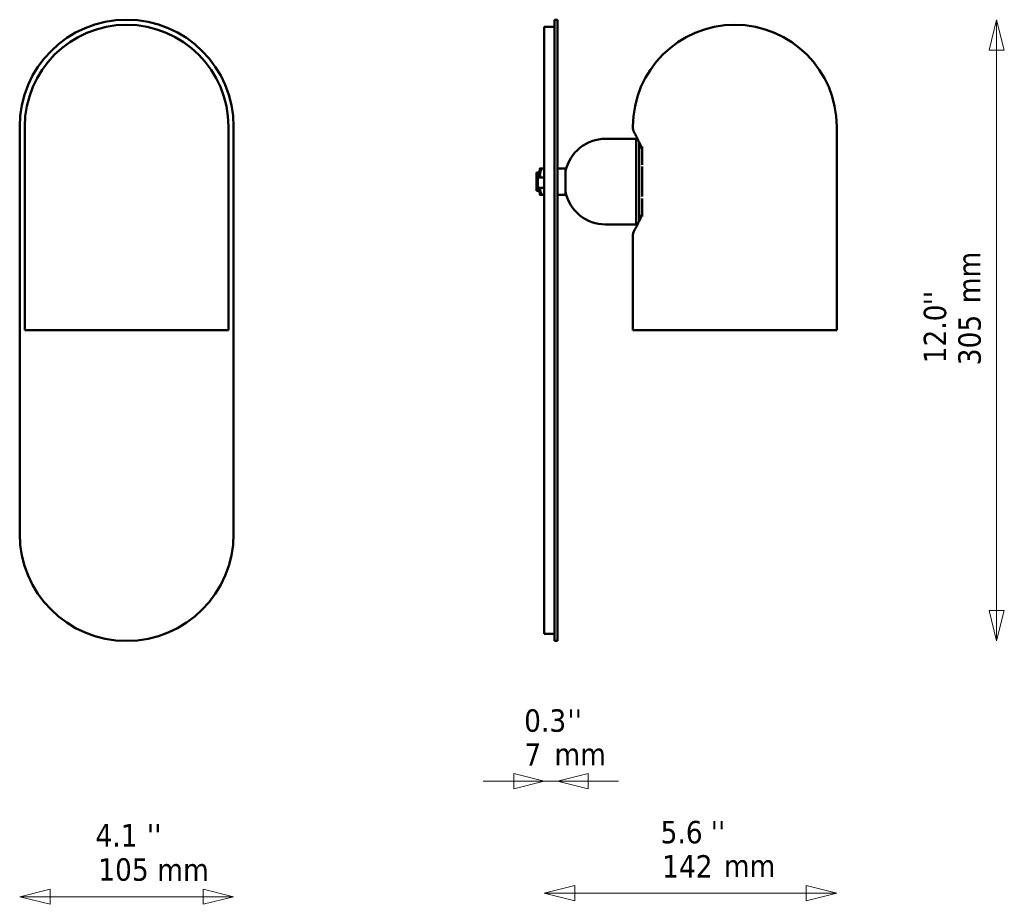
# Model space of a CAD drawing. Header units: millimetres. Extents: x 379 to 863, y 351 to 785.
import ezdxf

# ---------------------------------------------------------------- set-up
doc = ezdxf.new("R2010")
doc.units = ezdxf.units.MM
doc.header["$LTSCALE"] = 5
for name, color, linetype, lineweight in [('Symbol (ISO)', 7, 'Continuous', 25), ('Widoczne (ISO)', 7, 'Continuous', 50), ('Wymiar (ISO)', 7, 'Continuous', 25)]:
    doc.layers.add(name, color=color, linetype=linetype, lineweight=lineweight)
doc.styles.add('Tekst notatki (ISO)', font='tahoma.ttf')

msp = doc.modelspace()

# ---------------------------------------------------------------- linework, layer by layer
at = {"layer": 'Widoczne (ISO)'}
for p, q in [((641.98, 785.04), (641.98, 732.54)), ((643.48, 785.04), (641.98, 785.04)), ((643.48, 732.54), (643.48, 785.04)), ((379.47, 732.54), (379.47, 707.04)), ((484.47, 707.04), (484.47, 732.54)), ((641.98, 532.54), (641.98, 732.54)), ((643.48, 732.54), (643.48, 707.04)), ((634.18, 710.54), (634.18, 707.54)), ((634.88, 710.54), (634.18, 710.54)), ((634.88, 712.04), (634.88, 708.79)), ((636.88, 712.04), (635.89, 712.04)), ((379.47, 705.04), (379.47, 707.04)), ((484.47, 707.04), (484.47, 705.04)), ((633.18, 710.04), (633.18, 701.04)), ((634.18, 710.04), (633.18, 710.04)), ((634.88, 708.79), (634.88, 707.54)), ((643.48, 707.04), (643.48, 705.04)), ((379.47, 705.04), (379.47, 703.04)), ((379.47, 701.04), (379.47, 703.04)), ((379.47, 701.04), (379.47, 699.04)), ((484.47, 703.04), (484.47, 705.04)), ((484.47, 703.04), (484.47, 701.04)), ((484.47, 699.04), (484.47, 701.04)), ((634.18, 701.04), (633.18, 701.04)), ((634.18, 702.54), (634.18, 700.54)), ((634.88, 702.54), (634.88, 702.29)), ((634.88, 702.29), (634.88, 699.04)), ((643.48, 705.04), (643.48, 703.04)), ((643.48, 703.04), (643.48, 701.04)), ((643.48, 701.04), (643.48, 699.04)), ((379.47, 697.04), (379.47, 699.04)), ((379.47, 697.04), (379.47, 695.04)), ((484.47, 699.04), (484.47, 697.04)), ((484.47, 695.04), (484.47, 697.04)), ((634.88, 700.54), (634.18, 700.54)), ((636.88, 699.04), (635.89, 699.04)), ((643.48, 699.04), (643.48, 697.04)), ((643.48, 697.04), (643.48, 695.04)), ((379.47, 693.04), (379.47, 695.04)), ((379.47, 693.04), (379.47, 691.04)), ((484.47, 695.04), (484.47, 693.04)), ((484.47, 691.04), (484.47, 693.04)), ((643.48, 695.04), (643.48, 693.04)), ((643.48, 693.04), (643.48, 691.04)), ((379.47, 689.04), (379.47, 691.04)), ((379.47, 689.04), (379.47, 687.04)), ((379.47, 685.04), (379.47, 687.04)), ((484.47, 691.04), (484.47, 689.04)), ((484.47, 687.04), (484.47, 689.04)), ((484.47, 687.04), (484.47, 685.04)), ((643.48, 691.04), (643.48, 689.04)), ((643.48, 689.04), (643.48, 687.04)), ((643.48, 687.04), (643.48, 685.04)), ((379.47, 685.04), (379.47, 683.04)), ((379.47, 681.04), (379.47, 683.04)), ((484.47, 683.04), (484.47, 685.04)), ((484.47, 683.04), (484.47, 681.04)), ((643.48, 685.04), (643.48, 683.04)), ((643.48, 683.04), (643.48, 681.04)), ((379.47, 681.04), (379.47, 679.04)), ((379.47, 677.04), (379.47, 679.04)), ((379.47, 677.04), (379.47, 675.04)), ((484.47, 679.04), (484.47, 681.04)), ((484.47, 679.04), (484.47, 677.04)), ((484.47, 675.04), (484.47, 677.04)), ((643.48, 681.04), (643.48, 679.04)), ((643.48, 679.04), (643.48, 677.04)), ((643.48, 677.04), (643.48, 675.04)), ((379.47, 673.04), (379.47, 675.04)), ((379.47, 673.04), (379.47, 671.04)), ((484.47, 675.04), (484.47, 673.04)), ((484.47, 671.04), (484.47, 673.04)), ((643.48, 675.04), (643.48, 673.04)), ((643.48, 673.04), (643.48, 671.04)), ((379.47, 669.04), (379.47, 671.04)), ((379.47, 669.04), (379.47, 667.04)), ((379.47, 665.04), (379.47, 667.04)), ((484.47, 671.04), (484.47, 669.04)), ((484.47, 667.04), (484.47, 669.04)), ((484.47, 667.04), (484.47, 665.04)), ((643.48, 671.04), (643.48, 669.04)), ((643.48, 669.04), (643.48, 667.04)), ((643.48, 667.04), (643.48, 665.04)), ((379.47, 665.04), (379.47, 663.04)), ((379.47, 661.04), (379.47, 663.04)), ((484.47, 663.04), (484.47, 665.04)), ((484.47, 663.04), (484.47, 661.04)), ((643.48, 665.04), (643.48, 663.04)), ((643.48, 663.04), (643.48, 661.04)), ((379.47, 661.04), (379.47, 659.04)), ((379.47, 657.04), (379.47, 659.04)), ((484.47, 659.04), (484.47, 661.04)), ((484.47, 659.04), (484.47, 657.04)), ((643.48, 661.04), (643.48, 659.04)), ((643.48, 659.04), (643.48, 657.04)), ((379.47, 657.04), (379.47, 532.54)), ((484.47, 532.54), (484.47, 657.04)), ((643.48, 657.04), (643.48, 532.54)), ((641.98, 532.54), (641.98, 480.04)), ((643.48, 480.04), (643.48, 532.54)), ((643.48, 480.04), (641.98, 480.04))]:
    msp.add_line(p, q, dxfattribs=at)
at = {"layer": 'Widoczne (ISO)', "linetype": 'Continuous', "lineweight": 50}
for p, q in [((636.98, 732.54), (636.98, 781.54)), ((636.98, 781.54), (641.98, 781.54)), ((381.97, 632.54), (381.97, 732.54)), ((481.97, 632.54), (481.97, 732.54)), ((636.98, 732.54), (636.98, 532.54)), ((680.53, 731.54), (680.53, 732.54)), ((780.53, 632.54), (780.53, 732.54)), ((667.03, 726.54), (682.03, 726.54)), ((682.03, 684.54), (682.03, 726.54)), ((683.53, 686.12), (683.53, 724.95)), ((684.96, 722.08), (684.96, 713.86)), ((643.48, 712.04), (647.48, 712.04)), ((647.48, 699.04), (647.48, 712.04)), ((685.03, 698.16), (685.03, 712.91)), ((633.88, 707.54), (633.88, 705.54)), ((636.98, 707.54), (633.88, 707.54)), ((633.88, 702.54), (633.88, 705.54)), ((636.98, 702.54), (633.88, 702.54)), ((643.48, 699.04), (647.48, 699.04)), ((684.96, 697.21), (684.96, 689)), ((667.03, 684.54), (682.03, 684.54)), ((680.53, 632.54), (680.53, 679.54)), ((481.97, 632.54), (381.97, 632.54)), ((780.53, 632.54), (680.53, 632.54)), ((636.98, 483.54), (636.98, 532.54)), ((636.98, 483.54), (641.98, 483.54))]:
    msp.add_line(p, q, dxfattribs=at)
at = {"layer": 'Widoczne (ISO)'}
for centre, start, end in [((431.97, 732.54), 0, 180), ((431.97, 532.54), 180, 0)]:
    msp.add_arc(centre, 52.5, start, end, dxfattribs=at)
at = {"layer": 'Widoczne (ISO)', "linetype": 'Continuous', "lineweight": 50}
for centre, radius, start, end in [((431.97, 732.54), 50, 0, 180), ((730.53, 732.54), 50, 0, 180), ((683.53, 731.54), 3, 180, 208.951), ((667.03, 706.54), 20, 90, 167.8228), ((721.45, 694.95), 50, 140.7331, 142.0354), ((683.53, 721.21), 1.5, 17.3602, 22.0641), ((667.03, 704.54), 20, 192.1772, 270), ((683.53, 689.87), 1.5, 337.9359, 342.6398), ((721.45, 716.13), 50, 217.9646, 219.2669), ((683.53, 679.54), 3, 151.049, 180)]:
    msp.add_arc(centre, radius, start, end, dxfattribs=at)
for points, knots in [([(680.91, 730.09), (680.91, 730.09), (680.97, 729.96), (681.24, 729.47), (681.44, 729.11), (681.95, 728.16), (682.25, 727.57), (682.93, 726.21), (683.31, 725.44), (684.1, 723.72), (684.51, 722.78), (684.92, 721.77)], [16.701745, 16.701745, 16.701745, 16.701745, 17.14808, 17.14808, 17.594414, 17.594414, 18.040749, 18.040749, 18.487084, 18.487084, 18.933419, 18.933419, 18.933419, 18.933419]), ([(684.96, 722.08), (684.96, 722.09), (684.96, 722.11), (684.97, 722.31), (685, 722.5), (685.05, 722.69), (685.05, 722.7), (685.05, 722.7)], [-0.07488439, -0.07488439, -0.07488439, -0.07488439, -0.06924515, -0.06924515, 0, 0, 0.00079847, 0.00079847, 0.00079847, 0.00079847]), ([(684.92, 689.3), (684.51, 688.29), (684.1, 687.35), (683.31, 685.64), (682.93, 684.86), (682.25, 683.5), (681.95, 682.92), (681.44, 681.97), (681.24, 681.6), (680.97, 681.11), (680.91, 680.99), (680.91, 680.99)], [14.470052, 14.470052, 14.470052, 14.470052, 14.916391, 14.916391, 15.362729, 15.362729, 15.809068, 15.809068, 16.255406, 16.255406, 16.701745, 16.701745, 16.701745, 16.701745]), ([(685.05, 688.38), (685.05, 688.38), (685.05, 688.38), (685, 688.57), (684.97, 688.76), (684.96, 688.97), (684.96, 688.98), (684.96, 689)], [-0.14043948, -0.14043948, -0.14043948, -0.14043948, -0.13964172, -0.13964172, -0.07045874, -0.07045874, -0.06482456, -0.06482456, -0.06482456, -0.06482456])]:
    msp.add_open_spline(points, degree=3, knots=knots, dxfattribs=at)
at = {"layer": 'Widoczne (ISO)'}
for points, weights in [([(635.89, 712.04), (634.88, 710.3), (634.88, 708.79)], [1.01617792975, 1.04631714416, 1]), ([(634.88, 712.04), (634.88, 712.04), (635.89, 712.04)], [1, 1.04631714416, 1.01617792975]), ([(636.88, 712.04), (636.93, 712.04), (636.98, 712.04)], [1.01617792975, 1.01776218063, 1.01913518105]), ([(636.98, 711.85), (636.93, 711.94), (636.88, 712.04)], [1.01913518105, 1.01776218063, 1.01617792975]), ([(634.88, 708.79), (634.88, 708.17), (635.04, 707.54)], [1, 1.01845640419, 1.02477265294]), ([(634.89, 702.54), (634.88, 702.41), (634.88, 702.29)], [1.00687773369, 1.00368021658, 1]), ([(634.88, 702.29), (634.88, 700.78), (635.89, 699.04)], [1, 1.04631714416, 1.01617792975]), ([(635.89, 699.04), (634.88, 699.04), (634.88, 699.04)], [1.01617792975, 1.04631714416, 1]), ([(636.88, 699.04), (636.93, 699.13), (636.98, 699.22)], [1.01617792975, 1.01776218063, 1.01913518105]), ([(636.98, 699.04), (636.93, 699.04), (636.88, 699.04)], [1.01913518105, 1.01776218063, 1.01617792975])]:
    msp.add_rational_spline(points, weights, degree=2, dxfattribs=at)
at = {"layer": 'Wymiar (ISO)', "lineweight": 18}
for p, q in [((859.06, 785.04), (855.31, 770.04)), ((859.06, 770.04), (859.06, 785.04)), ((862.81, 770.04), (859.06, 785.04)), ((855.31, 770.04), (862.81, 770.04)), ((859.06, 770.04), (859.06, 495.04)), ((855.31, 495.04), (859.06, 480.04)), ((862.81, 495.04), (855.31, 495.04)), ((859.06, 495.04), (859.06, 480.04)), ((859.06, 480.04), (862.81, 495.04)), ((621.98, 411.12), (606.98, 411.12)), ((636.98, 411.12), (621.98, 414.87)), ((621.98, 414.87), (621.98, 407.37)), ((621.98, 411.12), (636.98, 411.12)), ((621.98, 407.37), (636.98, 411.12)), ((643.48, 411.12), (636.98, 411.12)), ((658.48, 414.87), (643.48, 411.12)), ((658.48, 411.12), (643.48, 411.12)), ((643.48, 411.12), (658.48, 407.37)), ((658.48, 407.37), (658.48, 414.87)), ((658.48, 411.12), (673.48, 411.12)), ((394.47, 358.23), (379.47, 354.48)), ((394.47, 350.73), (394.47, 358.23)), ((484.47, 354.48), (469.47, 358.23)), ((469.47, 358.23), (469.47, 350.73)), ((651.98, 359.99), (636.98, 356.24)), ((651.98, 352.49), (651.98, 359.99)), ((780.53, 356.24), (765.53, 359.99)), ((765.53, 359.99), (765.53, 352.49)), ((394.47, 354.48), (379.47, 354.48)), ((379.47, 354.48), (394.47, 350.73)), ((394.47, 354.48), (469.47, 354.48)), ((469.47, 354.48), (484.47, 354.48)), ((469.47, 350.73), (484.47, 354.48)), ((651.98, 356.24), (636.98, 356.24)), ((636.98, 356.24), (651.98, 352.49)), ((651.98, 356.24), (765.53, 356.24)), ((765.53, 356.24), (780.53, 356.24)), ((765.53, 352.49), (780.53, 356.24))]:
    msp.add_line(p, q, dxfattribs=at)
at = {"layer": 'Wymiar (ISO)', "lineweight": 18, "flags": 128}
for points in [[(862.81, 770.04), (859.06, 785.04), (855.31, 770.04), (862.81, 770.04)], [(855.31, 495.04), (859.06, 480.04), (862.81, 495.04), (855.31, 495.04)], [(621.98, 407.37), (636.98, 411.12), (621.98, 414.87), (621.98, 407.37)], [(658.48, 414.87), (643.48, 411.12), (658.48, 407.37), (658.48, 414.87)], [(394.47, 358.23), (379.47, 354.48), (394.47, 350.73), (394.47, 358.23)], [(469.47, 350.73), (484.47, 354.48), (469.47, 358.23), (469.47, 350.73)], [(651.98, 359.99), (636.98, 356.24), (651.98, 352.49), (651.98, 359.99)], [(765.53, 352.49), (780.53, 356.24), (765.53, 359.99), (765.53, 352.49)]]:
    msp.add_lwpolyline(points, dxfattribs=at)
at = {"layer": 'Wymiar (ISO)'}
for points in [[(862.81, 770.04), (859.06, 785.04), (855.31, 770.04), (862.81, 770.04)], [(855.31, 495.04), (859.06, 480.04), (862.81, 495.04), (855.31, 495.04)], [(621.98, 407.37), (636.98, 411.12), (621.98, 414.87), (621.98, 407.37)], [(658.48, 414.87), (643.48, 411.12), (658.48, 407.37), (658.48, 414.87)], [(394.47, 358.23), (379.47, 354.48), (394.47, 350.73), (394.47, 358.23)], [(469.47, 350.73), (484.47, 354.48), (469.47, 358.23), (469.47, 350.73)], [(651.98, 359.99), (636.98, 356.24), (651.98, 352.49), (651.98, 359.99)], [(765.53, 352.49), (780.53, 356.24), (765.53, 359.99), (765.53, 352.49)]]:
    msp.add_solid(points, dxfattribs=at)

# ---------------------------------------------------------------- texts
at = {"layer": 'Symbol (ISO)', "insert": (840.05, 645.81), "char_height": 11, "width": 25.4052, "attachment_point": 1, "rotation": 90, "style": 'Tekst notatki (ISO)'}
msp.add_mtext('\\fTahoma|b0|i0;mm', dxfattribs=at)
at = {"layer": 'Symbol (ISO)', "char_height": 11, "width": 25.4052, "attachment_point": 1, "style": 'Tekst notatki (ISO)'}
for insert in [(641.96, 429.9), (725.12, 375.1), (447.03, 373.19)]:
    msp.add_mtext('\\fTahoma|b0|i0;mm', dxfattribs=dict(at, insert=insert))
at = {"layer": 'Wymiar (ISO)', "char_height": 11, "attachment_point": 7, "rotation": 90, "style": 'Tekst notatki (ISO)'}
for s, insert in [("''", (834.25, 644.78)), ('12.0', (834.48, 616.32)), ('305', (851.44, 615.38))]:
    msp.add_mtext(s, dxfattribs=dict(at, insert=insert))
at = {"layer": 'Wymiar (ISO)', "char_height": 11, "attachment_point": 7, "style": 'Tekst notatki (ISO)'}
for s, insert in [('0.3', (627.1, 435.24)), ("''", (648.35, 435.47)), ('7', (627.22, 418.74)), ('4.1', (416.69, 379.08)), ("''", (441.93, 379.08)), ('5.6', (694.09, 380.47)), ("''", (718.71, 380.7)), ('142', (694.83, 363.86)), ('105', (418.04, 362.1))]:
    msp.add_mtext(s, dxfattribs=dict(at, insert=insert))

doc.saveas('drawing.dxf')
